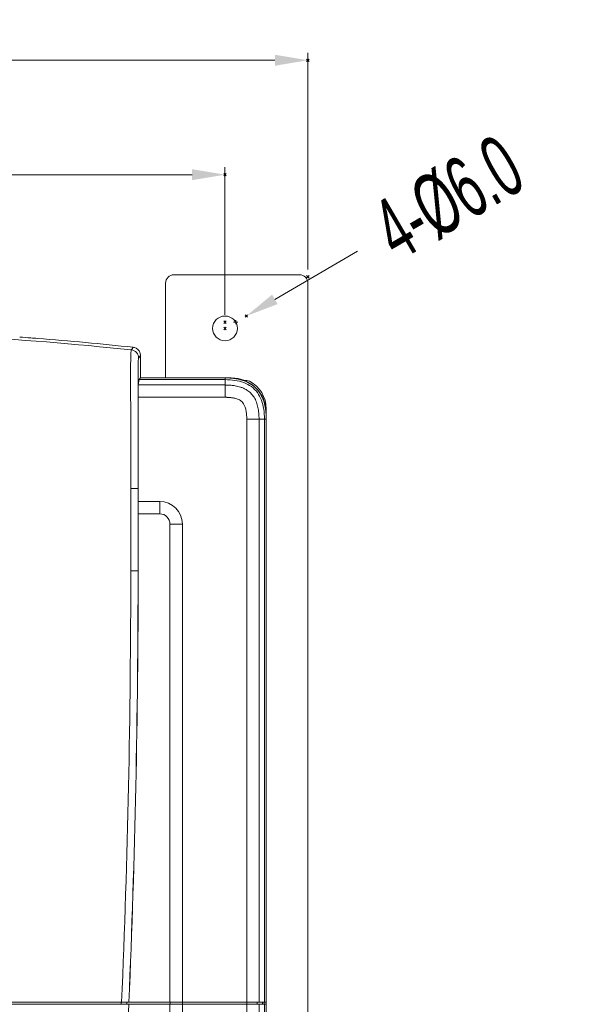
# Model space of a CAD drawing. Header units: millimetres. Extents: x -473 to 23648, y -382 to 1866.
# Tile 209 of 256: x 8972 to 9107, y 213 to 452. Entities that reach past the tile are written whole.
import ezdxf

# ---------------------------------------------------------------- set-up
doc = ezdxf.new("R2010")
doc.units = ezdxf.units.MM
doc.header["$LTSCALE"] = 80
doc.header["$PDMODE"] = 3
doc.header["$PDSIZE"] = 0.3
doc.layers.get('0').update_dxf_attribs({"linetype": 'CONTINUOUS'})
doc.styles.get("Standard").update_dxf_attribs({"font": 'technic_.ttf', "width": 0.7})
doc.dimstyles.get("Standard").update_dxf_attribs({"dimtxt": 3, "dimasz": 3, "dimexe": 0.18, "dimexo": 0.0625, "dimgap": 0.09, "dimtad": 1, "dimdsep": 46, "dimtxsty": 'Standard', "dimcen": 0.09, "dimadec": 0, "dimazin": 0, "dimtol": 1, "dimtp": 0.01, "dimtm": 0.01, "dimtfac": 1, "dimtofl": 0, "dimtmove": 0, "dimatfit": 3, "dimfxl": 1, "dimtolj": 1, "dimarcsym": 0})

# ---------------------------------------------------------------- blocks, each defined once
blk = doc.blocks.new('*D76')
at = {"color": 0, "lineweight": 0, "transparency": 16777216}
for p, q in [((8811.45, 380.71), (8811.45, 416.51)), ((9021.45, 380.71), (9021.45, 416.51)), ((8819.45, 414.71), (8898.86, 414.71)), ((9013.45, 414.71), (8934.04, 414.71))]:
    blk.add_line(p, q, dxfattribs=at)
for p in [(9021.45, 414.71), (8811.45, 378.91), (9021.45, 378.91)]:
    blk.add_point(p, dxfattribs=at)
for points in [[(8819.45, 416.05), (8819.45, 413.38), (8811.45, 414.71)], [(9013.45, 413.38), (9013.45, 416.05), (9021.45, 414.71)]]:
    blk.add_solid(points, dxfattribs=at)
at = {"color": 0, "lineweight": 0, "transparency": 16777216, "insert": (8916.45, 414.71), "char_height": 15, "attachment_point": 5}
blk.add_mtext('\\A1;210.0', dxfattribs=at)
blk = doc.blocks.new('*D77')
at = {"color": 0, "lineweight": 0, "transparency": 16777216}
for p, q in [((8791.35, 391.71), (8791.35, 444.27)), ((8799.35, 442.47), (8896.24, 442.47)), ((9033.55, 442.47), (8936.67, 442.47)), ((9041.55, 391.71), (9041.55, 444.27))]:
    blk.add_line(p, q, dxfattribs=at)
for p in [(9041.55, 442.47), (8791.35, 389.91), (9041.55, 389.91)]:
    blk.add_point(p, dxfattribs=at)
for points in [[(8799.35, 443.8), (8799.35, 441.13), (8791.35, 442.47)], [(9033.55, 441.13), (9033.55, 443.8), (9041.55, 442.47)]]:
    blk.add_solid(points, dxfattribs=at)
at = {"color": 0, "lineweight": 0, "transparency": 16777216, "insert": (8916.45, 442.47), "char_height": 15, "attachment_point": 5}
blk.add_mtext('\\A1;250.2', dxfattribs=at)
blk = doc.blocks.new('*D78')
at = {"color": 0, "lineweight": 0, "transparency": 16777216}
for p, q in [((9053.63, 396.16), (9033.54, 384.45)), ((9023.54, 378.91), (9024.54, 378.91)), ((9024.04, 378.41), (9024.04, 379.41))]:
    blk.add_line(p, q, dxfattribs=at)
for p in [(9026.63, 380.42), (9021.44, 377.4)]:
    blk.add_point(p, dxfattribs=at)
blk.add_solid([(9032.87, 385.6), (9034.21, 383.3), (9026.63, 380.42)], dxfattribs=at)
at = {"color": 0, "lineweight": 0, "transparency": 16777216, "insert": (9075.63, 408.98), "char_height": 15, "attachment_point": 5, "rotation": 30.2282}
blk.add_mtext('\\A1;4-%%c6.0', dxfattribs=at)

msp = doc.modelspace()

# ---------------------------------------------------------------- linework, layer by layer
at = {"color": 0, "linetype": 'Continuous', "lineweight": 0}
for p, q in [((9009.055, 390.411), (9039.555, 390.411)), ((9007.055, 388.411), (9007.055, 365.411)), ((9041.555, 17.411), (9041.555, 388.411)), ((8998.916, 372.492), (8999.163, 372.835)), ((8998.7, 372.192), (8998.909, 372.482)), ((8998.909, 372.482), (8998.916, 372.492)), ((9000.486, 370.204), (9000.777, 370.61)), ((9000.777, 370.61), (9000.784, 370.619)), ((9000.784, 370.619), (9000.948, 370.847)), ((9000.948, 370.847), (9000.948, 365.411)), ((9000.418, 363.679), (9000.657, 364.974)), ((9021.455, 363.679), (9000.418, 363.679)), ((9000.948, 365.411), (9000.657, 364.974)), ((9000.657, 364.974), (9021.455, 364.974)), ((9000.948, 365.411), (9021.455, 365.411)), ((9021.455, 364.974), (9021.455, 365.411)), ((9022.955, 365.411), (9021.455, 365.411)), ((9021.455, 364.974), (9021.455, 363.679)), ((9021.455, 360.692), (9021.455, 363.679)), ((9021.455, 360.692), (9000.363, 360.692)), ((9000.371, 357.987), (9000.371, 335.421)), ((9031.455, 95.85), (9031.455, 356.911)), ((9026.725, 42.141), (9026.725, 355.421)), ((9026.725, 355.421), (9029.712, 355.421)), ((9029.712, 213.921), (9029.712, 355.422)), ((9031.444, 355.421), (9029.712, 355.422)), ((9031.008, 355.421), (9031.008, 213.921)), ((9031.444, 355.421), (9031.444, 213.921)), ((8998.595, 318.571), (8998.595, 338.571)), ((8998.595, 338.571), (9000.365, 338.571)), ((9000.365, 318.571), (9000.365, 338.571)), ((9000.385, 332.421), (9000.371, 335.421)), ((9000.371, 335.421), (9005.605, 335.421)), ((9005.605, 332.421), (9005.605, 335.421)), ((9000.385, 318.571), (9000.385, 332.421)), ((9000.385, 332.421), (9005.605, 332.421)), ((9008.105, 329.921), (9008.105, 213.921)), ((9008.105, 329.921), (9011.105, 329.921)), ((9011.105, 329.921), (9011.105, 213.921)), ((8998.595, 318.571), (9000.365, 318.571)), ((9000.385, 318.571), (9000.365, 318.571)), ((8801.465, 213.921), (9031.444, 213.921)), ((8801.465, 213.421), (9031.444, 213.421)), ((8996.283, 213.421), (8996.283, 213.921)), ((8997.607, 213.421), (8997.607, 213.921)), ((8997.635, 213.421), (8997.635, 213.921)), ((9008.105, 213.421), (9008.105, 74.304)), ((9008.17, 213.421), (9008.17, 213.921)), ((9011.105, 213.421), (9011.105, 74.304)), ((9011.17, 213.421), (9011.17, 213.921)), ((9029.214, 213.421), (9029.214, 213.921)), ((9029.712, 42.141), (9029.712, 213.421)), ((9030.508, 213.421), (9030.508, 213.921)), ((9030.955, 213.421), (9030.955, 213.921)), ((9031.008, 213.421), (9031.008, 40.846)), ((9031.444, 213.421), (9031.444, 96.85))]:
    msp.add_line(p, q, dxfattribs=at)
msp.add_circle((9021.455, 377.411), 3, dxfattribs=at)
for centre, radius, start, end in [((9009.055, 388.411), 2, 90, 180), ((9039.555, 388.411), 2, 0, 90), ((8916.441, -394.14), 770.734, 83.873279, 89.999003), ((8916.44, -393.469), 770.756, 85.691727, 85.891988), ((8916.442, -393.444), 770.731, 85.568197, 85.691727), ((8916.474, -393.063), 770.348, 83.838023, 85.568355), ((8998.947, 370.844), 2.003, 73.36848, 83.8297), ((8998.948, 370.847), 1.999, 20.96067, 73.36011), ((8998.486, 370.203), 2.001, 0.03331, 83.85171), ((8998.947, 370.847), 2, 10.48031, 20.96235), ((8998.944, 370.846), 2.004, 0.00807, 10.472), ((9022.955, 356.911), 8.5, 0, 90), ((9026.455, 362.81), 2, 62.96431, 98.19401), ((9023.955, 357.911), 7.5, 0, 62.96431), ((9023.887, 357.858), 7.151, 50.56752, 55.46883), ((9023.86, 357.827), 7.192, 39.35771, 50.5601), ((9023.895, 357.857), 7.146, 34.66572, 39.34939), ((8595.71, 358.211), 404.661, 359.96837, 0.35133), ((9005.605, 329.921), 5.5, 0, 90), ((9005.605, 329.921), 2.5, 0, 90), ((6544.191, 318.574), 2454.403, 357.55624, 359.999939), ((6550.955, 318.571), 2449.41, 357.551317, 0.000003), ((6550.955, 318.571), 2449.43, 357.551337, 0), ((6550.955, 318.571), 2449.41, 354.81723, 357.539611)]:
    msp.add_arc(centre, radius, start, end, dxfattribs=at)
for points, start_tangent, end_tangent in [([(8998.595, 338.571), (8998.594, 342.777), (8998.592, 346.661), (8998.589, 350.246), (8998.584, 353.552), (8998.578, 356.596), (8998.571, 359.394), (8998.564, 361.96), (8998.558, 364.298), (8998.555, 366.406), (8998.562, 368.248), (8998.581, 369.759), (8998.609, 370.86), (8998.637, 371.61), (8998.666, 372.033), (8998.7, 372.192)], (-0.0000019, 1), (0.5541427, 0.8324217)), ([(9000.376, 361.974), (9000.379, 363.689), (9000.384, 365.247), (9000.389, 366.641), (9000.397, 367.852), (9000.407, 368.831), (9000.421, 369.491), (9000.44, 369.895), (9000.462, 370.115), (9000.486, 370.204)], (0.001732, 0.9999985), (0.5832823, 0.8122695)), ([(9000.376, 361.974), (9000.383, 362.625), (9000.393, 363.147), (9000.405, 363.506), (9000.418, 363.679)], (0.0082491, 0.999966), (0.1811057, 0.9834636)), ([(9021.455, 365.411), (9022.988, 365.348)], (1, 0), (0.9962684, -0.0863088)), ([(9031.008, 355.421), (9030.834, 357.851), (9030.285, 359.995), (9029.304, 361.828), (9027.841, 363.286), (9026.01, 364.258), (9023.873, 364.803), (9021.455, 364.974)], (0, 1), (-1, 0)), ([(9029.712, 355.422), (9029.647, 356.881), (9029.445, 358.241), (9029.077, 359.525), (9028.494, 360.717), (9027.685, 361.727), (9026.78, 362.442), (9025.94, 362.888), (9025.193, 363.171), (9024.533, 363.354), (9023.944, 363.476), (9023.415, 363.558), (9022.94, 363.611), (9022.51, 363.646), (9022.122, 363.666), (9021.772, 363.676), (9021.455, 363.679)], (0.0000194, 1), (-1, -0.0000003)), ([(9022.988, 365.348), (9024.076, 365.212), (9026.323, 364.605), (9027.941, 363.749)], (0.9962684, -0.0863088), (0.8236449, -0.5671059)), ([(9000.363, 360.692), (9000.366, 361.357), (9000.376, 361.974)], (-0.006868, 0.9999764), (0.0082491, 0.999966)), ([(9029.773, 361.922), (9030.637, 360.294), (9031.245, 358.047), (9031.382, 356.944)], (0.5690183, -0.8223249), (0.085595, -0.99633)), ([(9026.725, 355.421), (9026.673, 356.603), (9026.523, 357.624), (9026.281, 358.474), (9025.963, 359.13), (9025.594, 359.595), (9025.181, 359.919), (9024.734, 360.156), (9024.282, 360.326), (9023.841, 360.448), (9023.42, 360.536), (9023.025, 360.597), (9022.657, 360.638), (9022.317, 360.665), (9022.004, 360.682), (9021.717, 360.69), (9021.455, 360.692)], (0.0000694, 1), (-1, -0.0000005)), ([(9000.365, 338.571), (9000.365, 341.035), (9000.365, 343.33), (9000.365, 345.467), (9000.366, 347.456), (9000.366, 349.307), (9000.367, 351.03), (9000.367, 352.636), (9000.368, 354.132), (9000.369, 355.522), (9000.37, 356.806), (9000.371, 357.987)], (0, 1), (0.0009101, 0.9999996)), ([(9031.382, 356.944), (9031.444, 355.421)], (0.085595, -0.99633), (0, -1))]:
    msp.add_spline(points, degree=3, dxfattribs=dict(at, start_tangent=start_tangent, end_tangent=end_tangent))

# ---------------------------------------------------------------- dimensions: what is measured, and where the dimension line sits
at = {"color": 3, "lineweight": 0}
for base, p1, p2, picture, middle in [((9041.555, 442.467), (8791.355, 389.911), (9041.555, 389.911), '*D77', (8916.455, 442.467)), ((9021.455, 414.714), (8811.455, 378.911), (9021.455, 378.911), '*D76', (8916.455, 414.714))]:
    dim = msp.add_linear_dim(base=base, p1=p1, p2=p2, dimstyle='Standard', override={"dimtxt": 15, "dimasz": 8, "dimexe": 1.8, "dimexo": 1.8, "dimtad": 0, "dimdec": 1, "dimzin": 0, "dimdsep": 0, "dimcen": 0.5, "dimtol": 0, "dimtdec": 4, "dimtzin": 0, "dimlwd": 0, "dimlwe": 0}, dxfattribs=at)
    dim.commit()
    dim.dimension.update_dxf_attribs({"geometry": picture, "text_midpoint": middle, "dimtype": 160})
dim = msp.add_diameter_dim_2p(p1=(9021.443, 377.404), p2=(9026.627, 380.425), text='4-<>', dimstyle='Standard', override={"dimtxt": 15, "dimasz": 8, "dimexe": 1.8, "dimexo": 1.8, "dimtad": 0, "dimdec": 1, "dimzin": 0, "dimdsep": 0, "dimcen": 0.5, "dimtol": 0, "dimtdec": 4, "dimtzin": 0, "dimlwd": 0, "dimlwe": 0}, dxfattribs=at)
dim.commit()
dim.dimension.update_dxf_attribs({"geometry": '*D78', "text_midpoint": (9081.691, 398.573), "dimtype": 163})

doc.saveas('drawing.dxf')
